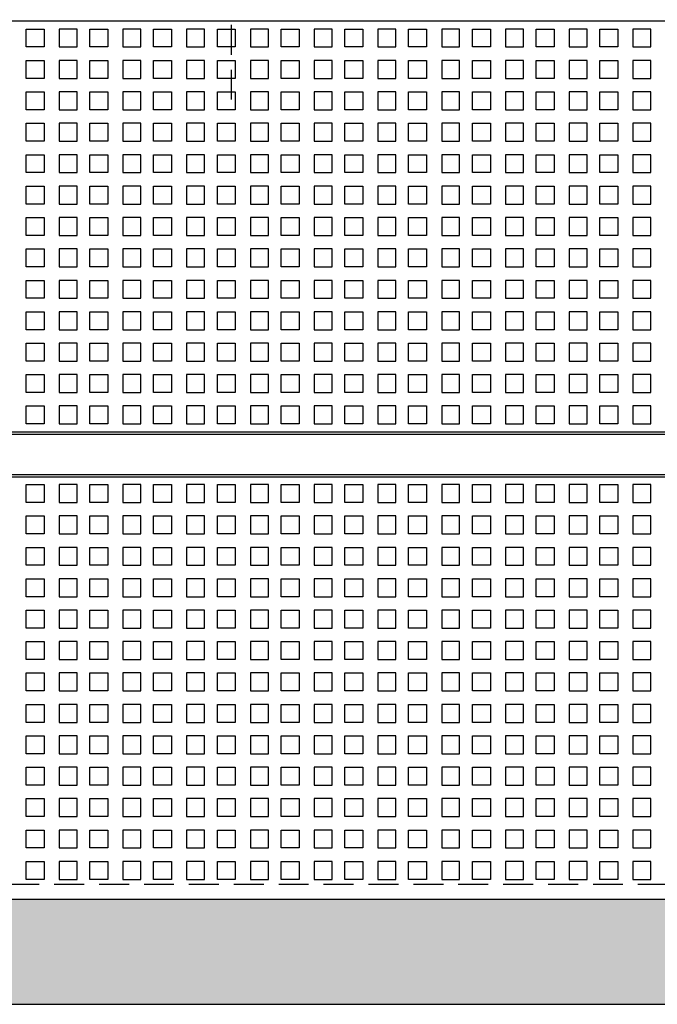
# Model space of a CAD drawing. Extents: x -2500 to 102600, y -11009 to 58900.
# Tile 8 of 16: x 63028 to 67288, y 22403 to 28985. Entities that reach past the tile are written whole.
import ezdxf

# ---------------------------------------------------------------- set-up
doc = ezdxf.new("R2010")
doc.units = 0
doc.header["$LTSCALE"] = 400
doc.header["$MEASUREMENT"] = 0
doc.linetypes.add('DASHED', pattern=[0.75, 0.5, -0.25])
for name, color, linetype in [('1005-B', 7, 'CONTINUOUS'), ('1010-B', 2, 'CONTINUOUS'), ('1100-B', 30, 'CONTINUOUS'), ('2800-B', 1, 'CONTINUOUS')]:
    doc.layers.add(name, color=color, linetype=linetype)

msp = doc.modelspace()

# ---------------------------------------------------------------- hatches: boundary and pattern name
at = {"layer": '1100-B'}
msp.add_hatch(color=251, dxfattribs=at).paths.add_polyline_path([(6179.2, 22402.6), (76058.2, 22402.6), (76058.2, 23102.6), (6179.2, 23102.6)])

# ---------------------------------------------------------------- linework, layer by layer
at = {"layer": '1005-B', "color": 9}
for points in [[(63190.1, 28802.6), (63070.1, 28802.6), (63070.1, 28922.6), (63190.1, 28922.6)], [(63291.1, 28802.6), (63411.1, 28802.6), (63411.1, 28922.6), (63291.1, 28922.6)], [(63616.1, 28802.6), (63496.1, 28802.6), (63496.1, 28922.6), (63616.1, 28922.6)], [(63717.1, 28802.6), (63837.1, 28802.6), (63837.1, 28922.6), (63717.1, 28922.6)], [(64042.1, 28802.6), (63922.1, 28802.6), (63922.1, 28922.6), (64042.1, 28922.6)], [(64143.1, 28802.6), (64263.1, 28802.6), (64263.1, 28922.6), (64143.1, 28922.6)], [(64468.1, 28802.6), (64348.1, 28802.6), (64348.1, 28922.6), (64468.1, 28922.6)], [(64569.1, 28802.6), (64689.1, 28802.6), (64689.1, 28922.6), (64569.1, 28922.6)], [(64894.1, 28802.6), (64774.1, 28802.6), (64774.1, 28922.6), (64894.1, 28922.6)], [(64995.1, 28802.6), (65115.1, 28802.6), (65115.1, 28922.6), (64995.1, 28922.6)], [(65320.1, 28802.6), (65200.1, 28802.6), (65200.1, 28922.6), (65320.1, 28922.6)], [(65421.1, 28802.6), (65541.1, 28802.6), (65541.1, 28922.6), (65421.1, 28922.6)], [(65746.1, 28802.6), (65626.1, 28802.6), (65626.1, 28922.6), (65746.1, 28922.6)], [(65847.1, 28802.6), (65967.1, 28802.6), (65967.1, 28922.6), (65847.1, 28922.6)], [(66172.1, 28802.6), (66052.1, 28802.6), (66052.1, 28922.6), (66172.1, 28922.6)], [(66273.1, 28802.6), (66393.1, 28802.6), (66393.1, 28922.6), (66273.1, 28922.6)], [(66598.1, 28802.6), (66478.1, 28802.6), (66478.1, 28922.6), (66598.1, 28922.6)], [(66699.1, 28802.6), (66819.1, 28802.6), (66819.1, 28922.6), (66699.1, 28922.6)], [(67024.1, 28802.6), (66904.1, 28802.6), (66904.1, 28922.6), (67024.1, 28922.6)], [(67125.1, 28802.6), (67245.1, 28802.6), (67245.1, 28922.6), (67125.1, 28922.6)], [(63190.1, 28592.6), (63070.1, 28592.6), (63070.1, 28712.6), (63190.1, 28712.6)], [(63291.1, 28592.6), (63411.1, 28592.6), (63411.1, 28712.6), (63291.1, 28712.6)], [(63616.1, 28592.6), (63496.1, 28592.6), (63496.1, 28712.6), (63616.1, 28712.6)], [(63717.1, 28592.6), (63837.1, 28592.6), (63837.1, 28712.6), (63717.1, 28712.6)], [(64042.1, 28592.6), (63922.1, 28592.6), (63922.1, 28712.6), (64042.1, 28712.6)], [(64143.1, 28592.6), (64263.1, 28592.6), (64263.1, 28712.6), (64143.1, 28712.6)], [(64468.1, 28592.6), (64348.1, 28592.6), (64348.1, 28712.6), (64468.1, 28712.6)], [(64569.1, 28592.6), (64689.1, 28592.6), (64689.1, 28712.6), (64569.1, 28712.6)], [(64894.1, 28592.6), (64774.1, 28592.6), (64774.1, 28712.6), (64894.1, 28712.6)], [(64995.1, 28592.6), (65115.1, 28592.6), (65115.1, 28712.6), (64995.1, 28712.6)], [(65320.1, 28592.6), (65200.1, 28592.6), (65200.1, 28712.6), (65320.1, 28712.6)], [(65421.1, 28592.6), (65541.1, 28592.6), (65541.1, 28712.6), (65421.1, 28712.6)], [(65746.1, 28592.6), (65626.1, 28592.6), (65626.1, 28712.6), (65746.1, 28712.6)], [(65847.1, 28592.6), (65967.1, 28592.6), (65967.1, 28712.6), (65847.1, 28712.6)], [(66172.1, 28592.6), (66052.1, 28592.6), (66052.1, 28712.6), (66172.1, 28712.6)], [(66273.1, 28592.6), (66393.1, 28592.6), (66393.1, 28712.6), (66273.1, 28712.6)], [(66598.1, 28592.6), (66478.1, 28592.6), (66478.1, 28712.6), (66598.1, 28712.6)], [(66699.1, 28592.6), (66819.1, 28592.6), (66819.1, 28712.6), (66699.1, 28712.6)], [(67024.1, 28592.6), (66904.1, 28592.6), (66904.1, 28712.6), (67024.1, 28712.6)], [(67125.1, 28592.6), (67245.1, 28592.6), (67245.1, 28712.6), (67125.1, 28712.6)], [(63190.1, 28382.6), (63070.1, 28382.6), (63070.1, 28502.6), (63190.1, 28502.6)], [(63291.1, 28382.6), (63411.1, 28382.6), (63411.1, 28502.6), (63291.1, 28502.6)], [(63616.1, 28382.6), (63496.1, 28382.6), (63496.1, 28502.6), (63616.1, 28502.6)], [(63717.1, 28382.6), (63837.1, 28382.6), (63837.1, 28502.6), (63717.1, 28502.6)], [(64042.1, 28382.6), (63922.1, 28382.6), (63922.1, 28502.6), (64042.1, 28502.6)], [(64143.1, 28382.6), (64263.1, 28382.6), (64263.1, 28502.6), (64143.1, 28502.6)], [(64468.1, 28382.6), (64348.1, 28382.6), (64348.1, 28502.6), (64468.1, 28502.6)], [(64569.1, 28382.6), (64689.1, 28382.6), (64689.1, 28502.6), (64569.1, 28502.6)], [(64894.1, 28382.6), (64774.1, 28382.6), (64774.1, 28502.6), (64894.1, 28502.6)], [(64995.1, 28382.6), (65115.1, 28382.6), (65115.1, 28502.6), (64995.1, 28502.6)], [(65320.1, 28382.6), (65200.1, 28382.6), (65200.1, 28502.6), (65320.1, 28502.6)], [(65421.1, 28382.6), (65541.1, 28382.6), (65541.1, 28502.6), (65421.1, 28502.6)], [(65746.1, 28382.6), (65626.1, 28382.6), (65626.1, 28502.6), (65746.1, 28502.6)], [(65847.1, 28382.6), (65967.1, 28382.6), (65967.1, 28502.6), (65847.1, 28502.6)], [(66172.1, 28382.6), (66052.1, 28382.6), (66052.1, 28502.6), (66172.1, 28502.6)], [(66273.1, 28382.6), (66393.1, 28382.6), (66393.1, 28502.6), (66273.1, 28502.6)], [(66598.1, 28382.6), (66478.1, 28382.6), (66478.1, 28502.6), (66598.1, 28502.6)], [(66699.1, 28382.6), (66819.1, 28382.6), (66819.1, 28502.6), (66699.1, 28502.6)], [(67024.1, 28382.6), (66904.1, 28382.6), (66904.1, 28502.6), (67024.1, 28502.6)], [(67125.1, 28382.6), (67245.1, 28382.6), (67245.1, 28502.6), (67125.1, 28502.6)], [(63190.1, 28172.6), (63070.1, 28172.6), (63070.1, 28292.6), (63190.1, 28292.6)], [(63291.1, 28172.6), (63411.1, 28172.6), (63411.1, 28292.6), (63291.1, 28292.6)], [(63616.1, 28172.6), (63496.1, 28172.6), (63496.1, 28292.6), (63616.1, 28292.6)], [(63717.1, 28172.6), (63837.1, 28172.6), (63837.1, 28292.6), (63717.1, 28292.6)], [(64042.1, 28172.6), (63922.1, 28172.6), (63922.1, 28292.6), (64042.1, 28292.6)], [(64143.1, 28172.6), (64263.1, 28172.6), (64263.1, 28292.6), (64143.1, 28292.6)], [(64468.1, 28172.6), (64348.1, 28172.6), (64348.1, 28292.6), (64468.1, 28292.6)], [(64569.1, 28172.6), (64689.1, 28172.6), (64689.1, 28292.6), (64569.1, 28292.6)], [(64894.1, 28172.6), (64774.1, 28172.6), (64774.1, 28292.6), (64894.1, 28292.6)], [(64995.1, 28172.6), (65115.1, 28172.6), (65115.1, 28292.6), (64995.1, 28292.6)], [(65320.1, 28172.6), (65200.1, 28172.6), (65200.1, 28292.6), (65320.1, 28292.6)], [(65421.1, 28172.6), (65541.1, 28172.6), (65541.1, 28292.6), (65421.1, 28292.6)], [(65746.1, 28172.6), (65626.1, 28172.6), (65626.1, 28292.6), (65746.1, 28292.6)], [(65847.1, 28172.6), (65967.1, 28172.6), (65967.1, 28292.6), (65847.1, 28292.6)], [(66172.1, 28172.6), (66052.1, 28172.6), (66052.1, 28292.6), (66172.1, 28292.6)], [(66273.1, 28172.6), (66393.1, 28172.6), (66393.1, 28292.6), (66273.1, 28292.6)], [(66598.1, 28172.6), (66478.1, 28172.6), (66478.1, 28292.6), (66598.1, 28292.6)], [(66699.1, 28172.6), (66819.1, 28172.6), (66819.1, 28292.6), (66699.1, 28292.6)], [(67024.1, 28172.6), (66904.1, 28172.6), (66904.1, 28292.6), (67024.1, 28292.6)], [(67125.1, 28172.6), (67245.1, 28172.6), (67245.1, 28292.6), (67125.1, 28292.6)], [(63190.1, 27962.6), (63070.1, 27962.6), (63070.1, 28082.6), (63190.1, 28082.6)], [(63291.1, 27962.6), (63411.1, 27962.6), (63411.1, 28082.6), (63291.1, 28082.6)], [(63616.1, 27962.6), (63496.1, 27962.6), (63496.1, 28082.6), (63616.1, 28082.6)], [(63717.1, 27962.6), (63837.1, 27962.6), (63837.1, 28082.6), (63717.1, 28082.6)], [(64042.1, 27962.6), (63922.1, 27962.6), (63922.1, 28082.6), (64042.1, 28082.6)], [(64143.1, 27962.6), (64263.1, 27962.6), (64263.1, 28082.6), (64143.1, 28082.6)], [(64468.1, 27962.6), (64348.1, 27962.6), (64348.1, 28082.6), (64468.1, 28082.6)], [(64569.1, 27962.6), (64689.1, 27962.6), (64689.1, 28082.6), (64569.1, 28082.6)], [(64894.1, 27962.6), (64774.1, 27962.6), (64774.1, 28082.6), (64894.1, 28082.6)], [(64995.1, 27962.6), (65115.1, 27962.6), (65115.1, 28082.6), (64995.1, 28082.6)], [(65320.1, 27962.6), (65200.1, 27962.6), (65200.1, 28082.6), (65320.1, 28082.6)], [(65421.1, 27962.6), (65541.1, 27962.6), (65541.1, 28082.6), (65421.1, 28082.6)], [(65746.1, 27962.6), (65626.1, 27962.6), (65626.1, 28082.6), (65746.1, 28082.6)], [(65847.1, 27962.6), (65967.1, 27962.6), (65967.1, 28082.6), (65847.1, 28082.6)], [(66172.1, 27962.6), (66052.1, 27962.6), (66052.1, 28082.6), (66172.1, 28082.6)], [(66273.1, 27962.6), (66393.1, 27962.6), (66393.1, 28082.6), (66273.1, 28082.6)], [(66598.1, 27962.6), (66478.1, 27962.6), (66478.1, 28082.6), (66598.1, 28082.6)], [(66699.1, 27962.6), (66819.1, 27962.6), (66819.1, 28082.6), (66699.1, 28082.6)], [(67024.1, 27962.6), (66904.1, 27962.6), (66904.1, 28082.6), (67024.1, 28082.6)], [(67125.1, 27962.6), (67245.1, 27962.6), (67245.1, 28082.6), (67125.1, 28082.6)], [(63190.1, 27752.6), (63070.1, 27752.6), (63070.1, 27872.6), (63190.1, 27872.6)], [(63291.1, 27752.6), (63411.1, 27752.6), (63411.1, 27872.6), (63291.1, 27872.6)], [(63616.1, 27752.6), (63496.1, 27752.6), (63496.1, 27872.6), (63616.1, 27872.6)], [(63717.1, 27752.6), (63837.1, 27752.6), (63837.1, 27872.6), (63717.1, 27872.6)], [(64042.1, 27752.6), (63922.1, 27752.6), (63922.1, 27872.6), (64042.1, 27872.6)], [(64143.1, 27752.6), (64263.1, 27752.6), (64263.1, 27872.6), (64143.1, 27872.6)], [(64468.1, 27752.6), (64348.1, 27752.6), (64348.1, 27872.6), (64468.1, 27872.6)], [(64569.1, 27752.6), (64689.1, 27752.6), (64689.1, 27872.6), (64569.1, 27872.6)], [(64894.1, 27752.6), (64774.1, 27752.6), (64774.1, 27872.6), (64894.1, 27872.6)], [(64995.1, 27752.6), (65115.1, 27752.6), (65115.1, 27872.6), (64995.1, 27872.6)], [(65320.1, 27752.6), (65200.1, 27752.6), (65200.1, 27872.6), (65320.1, 27872.6)], [(65421.1, 27752.6), (65541.1, 27752.6), (65541.1, 27872.6), (65421.1, 27872.6)], [(65746.1, 27752.6), (65626.1, 27752.6), (65626.1, 27872.6), (65746.1, 27872.6)], [(65847.1, 27752.6), (65967.1, 27752.6), (65967.1, 27872.6), (65847.1, 27872.6)], [(66172.1, 27752.6), (66052.1, 27752.6), (66052.1, 27872.6), (66172.1, 27872.6)], [(66273.1, 27752.6), (66393.1, 27752.6), (66393.1, 27872.6), (66273.1, 27872.6)], [(66598.1, 27752.6), (66478.1, 27752.6), (66478.1, 27872.6), (66598.1, 27872.6)], [(66699.1, 27752.6), (66819.1, 27752.6), (66819.1, 27872.6), (66699.1, 27872.6)], [(67024.1, 27752.6), (66904.1, 27752.6), (66904.1, 27872.6), (67024.1, 27872.6)], [(67125.1, 27752.6), (67245.1, 27752.6), (67245.1, 27872.6), (67125.1, 27872.6)], [(63190.1, 27542.6), (63070.1, 27542.6), (63070.1, 27662.6), (63190.1, 27662.6)], [(63291.1, 27542.6), (63411.1, 27542.6), (63411.1, 27662.6), (63291.1, 27662.6)], [(63616.1, 27542.6), (63496.1, 27542.6), (63496.1, 27662.6), (63616.1, 27662.6)], [(63717.1, 27542.6), (63837.1, 27542.6), (63837.1, 27662.6), (63717.1, 27662.6)], [(64042.1, 27542.6), (63922.1, 27542.6), (63922.1, 27662.6), (64042.1, 27662.6)], [(64143.1, 27542.6), (64263.1, 27542.6), (64263.1, 27662.6), (64143.1, 27662.6)], [(64468.1, 27542.6), (64348.1, 27542.6), (64348.1, 27662.6), (64468.1, 27662.6)], [(64569.1, 27542.6), (64689.1, 27542.6), (64689.1, 27662.6), (64569.1, 27662.6)], [(64894.1, 27542.6), (64774.1, 27542.6), (64774.1, 27662.6), (64894.1, 27662.6)], [(64995.1, 27542.6), (65115.1, 27542.6), (65115.1, 27662.6), (64995.1, 27662.6)], [(65320.1, 27542.6), (65200.1, 27542.6), (65200.1, 27662.6), (65320.1, 27662.6)], [(65421.1, 27542.6), (65541.1, 27542.6), (65541.1, 27662.6), (65421.1, 27662.6)], [(65746.1, 27542.6), (65626.1, 27542.6), (65626.1, 27662.6), (65746.1, 27662.6)], [(65847.1, 27542.6), (65967.1, 27542.6), (65967.1, 27662.6), (65847.1, 27662.6)], [(66172.1, 27542.6), (66052.1, 27542.6), (66052.1, 27662.6), (66172.1, 27662.6)], [(66273.1, 27542.6), (66393.1, 27542.6), (66393.1, 27662.6), (66273.1, 27662.6)], [(66598.1, 27542.6), (66478.1, 27542.6), (66478.1, 27662.6), (66598.1, 27662.6)], [(66699.1, 27542.6), (66819.1, 27542.6), (66819.1, 27662.6), (66699.1, 27662.6)], [(67024.1, 27542.6), (66904.1, 27542.6), (66904.1, 27662.6), (67024.1, 27662.6)], [(67125.1, 27542.6), (67245.1, 27542.6), (67245.1, 27662.6), (67125.1, 27662.6)], [(63190.1, 27332.6), (63070.1, 27332.6), (63070.1, 27452.6), (63190.1, 27452.6)], [(63291.1, 27332.6), (63411.1, 27332.6), (63411.1, 27452.6), (63291.1, 27452.6)], [(63616.1, 27332.6), (63496.1, 27332.6), (63496.1, 27452.6), (63616.1, 27452.6)], [(63717.1, 27332.6), (63837.1, 27332.6), (63837.1, 27452.6), (63717.1, 27452.6)], [(64042.1, 27332.6), (63922.1, 27332.6), (63922.1, 27452.6), (64042.1, 27452.6)], [(64143.1, 27332.6), (64263.1, 27332.6), (64263.1, 27452.6), (64143.1, 27452.6)], [(64468.1, 27332.6), (64348.1, 27332.6), (64348.1, 27452.6), (64468.1, 27452.6)], [(64569.1, 27332.6), (64689.1, 27332.6), (64689.1, 27452.6), (64569.1, 27452.6)], [(64894.1, 27332.6), (64774.1, 27332.6), (64774.1, 27452.6), (64894.1, 27452.6)], [(64995.1, 27332.6), (65115.1, 27332.6), (65115.1, 27452.6), (64995.1, 27452.6)], [(65320.1, 27332.6), (65200.1, 27332.6), (65200.1, 27452.6), (65320.1, 27452.6)], [(65421.1, 27332.6), (65541.1, 27332.6), (65541.1, 27452.6), (65421.1, 27452.6)], [(65746.1, 27332.6), (65626.1, 27332.6), (65626.1, 27452.6), (65746.1, 27452.6)], [(65847.1, 27332.6), (65967.1, 27332.6), (65967.1, 27452.6), (65847.1, 27452.6)], [(66172.1, 27332.6), (66052.1, 27332.6), (66052.1, 27452.6), (66172.1, 27452.6)], [(66273.1, 27332.6), (66393.1, 27332.6), (66393.1, 27452.6), (66273.1, 27452.6)], [(66598.1, 27332.6), (66478.1, 27332.6), (66478.1, 27452.6), (66598.1, 27452.6)], [(66699.1, 27332.6), (66819.1, 27332.6), (66819.1, 27452.6), (66699.1, 27452.6)], [(67024.1, 27332.6), (66904.1, 27332.6), (66904.1, 27452.6), (67024.1, 27452.6)], [(67125.1, 27332.6), (67245.1, 27332.6), (67245.1, 27452.6), (67125.1, 27452.6)], [(63190.1, 27122.6), (63070.1, 27122.6), (63070.1, 27242.6), (63190.1, 27242.6)], [(63291.1, 27122.6), (63411.1, 27122.6), (63411.1, 27242.6), (63291.1, 27242.6)], [(63616.1, 27122.6), (63496.1, 27122.6), (63496.1, 27242.6), (63616.1, 27242.6)], [(63717.1, 27122.6), (63837.1, 27122.6), (63837.1, 27242.6), (63717.1, 27242.6)], [(64042.1, 27122.6), (63922.1, 27122.6), (63922.1, 27242.6), (64042.1, 27242.6)], [(64143.1, 27122.6), (64263.1, 27122.6), (64263.1, 27242.6), (64143.1, 27242.6)], [(64468.1, 27122.6), (64348.1, 27122.6), (64348.1, 27242.6), (64468.1, 27242.6)], [(64569.1, 27122.6), (64689.1, 27122.6), (64689.1, 27242.6), (64569.1, 27242.6)], [(64894.1, 27122.6), (64774.1, 27122.6), (64774.1, 27242.6), (64894.1, 27242.6)], [(64995.1, 27122.6), (65115.1, 27122.6), (65115.1, 27242.6), (64995.1, 27242.6)], [(65320.1, 27122.6), (65200.1, 27122.6), (65200.1, 27242.6), (65320.1, 27242.6)], [(65421.1, 27122.6), (65541.1, 27122.6), (65541.1, 27242.6), (65421.1, 27242.6)], [(65746.1, 27122.6), (65626.1, 27122.6), (65626.1, 27242.6), (65746.1, 27242.6)], [(65847.1, 27122.6), (65967.1, 27122.6), (65967.1, 27242.6), (65847.1, 27242.6)], [(66172.1, 27122.6), (66052.1, 27122.6), (66052.1, 27242.6), (66172.1, 27242.6)], [(66273.1, 27122.6), (66393.1, 27122.6), (66393.1, 27242.6), (66273.1, 27242.6)], [(66598.1, 27122.6), (66478.1, 27122.6), (66478.1, 27242.6), (66598.1, 27242.6)], [(66699.1, 27122.6), (66819.1, 27122.6), (66819.1, 27242.6), (66699.1, 27242.6)], [(67024.1, 27122.6), (66904.1, 27122.6), (66904.1, 27242.6), (67024.1, 27242.6)], [(67125.1, 27122.6), (67245.1, 27122.6), (67245.1, 27242.6), (67125.1, 27242.6)], [(63190.1, 26912.6), (63070.1, 26912.6), (63070.1, 27032.6), (63190.1, 27032.6)], [(63291.1, 26912.6), (63411.1, 26912.6), (63411.1, 27032.6), (63291.1, 27032.6)], [(63616.1, 26912.6), (63496.1, 26912.6), (63496.1, 27032.6), (63616.1, 27032.6)], [(63717.1, 26912.6), (63837.1, 26912.6), (63837.1, 27032.6), (63717.1, 27032.6)], [(64042.1, 26912.6), (63922.1, 26912.6), (63922.1, 27032.6), (64042.1, 27032.6)], [(64143.1, 26912.6), (64263.1, 26912.6), (64263.1, 27032.6), (64143.1, 27032.6)], [(64468.1, 26912.6), (64348.1, 26912.6), (64348.1, 27032.6), (64468.1, 27032.6)], [(64569.1, 26912.6), (64689.1, 26912.6), (64689.1, 27032.6), (64569.1, 27032.6)], [(64894.1, 26912.6), (64774.1, 26912.6), (64774.1, 27032.6), (64894.1, 27032.6)], [(64995.1, 26912.6), (65115.1, 26912.6), (65115.1, 27032.6), (64995.1, 27032.6)], [(65320.1, 26912.6), (65200.1, 26912.6), (65200.1, 27032.6), (65320.1, 27032.6)], [(65421.1, 26912.6), (65541.1, 26912.6), (65541.1, 27032.6), (65421.1, 27032.6)], [(65746.1, 26912.6), (65626.1, 26912.6), (65626.1, 27032.6), (65746.1, 27032.6)], [(65847.1, 26912.6), (65967.1, 26912.6), (65967.1, 27032.6), (65847.1, 27032.6)], [(66172.1, 26912.6), (66052.1, 26912.6), (66052.1, 27032.6), (66172.1, 27032.6)], [(66273.1, 26912.6), (66393.1, 26912.6), (66393.1, 27032.6), (66273.1, 27032.6)], [(66598.1, 26912.6), (66478.1, 26912.6), (66478.1, 27032.6), (66598.1, 27032.6)], [(66699.1, 26912.6), (66819.1, 26912.6), (66819.1, 27032.6), (66699.1, 27032.6)], [(67024.1, 26912.6), (66904.1, 26912.6), (66904.1, 27032.6), (67024.1, 27032.6)], [(67125.1, 26912.6), (67245.1, 26912.6), (67245.1, 27032.6), (67125.1, 27032.6)], [(63190.1, 26702.6), (63070.1, 26702.6), (63070.1, 26822.6), (63190.1, 26822.6)], [(63291.1, 26702.6), (63411.1, 26702.6), (63411.1, 26822.6), (63291.1, 26822.6)], [(63616.1, 26702.6), (63496.1, 26702.6), (63496.1, 26822.6), (63616.1, 26822.6)], [(63717.1, 26702.6), (63837.1, 26702.6), (63837.1, 26822.6), (63717.1, 26822.6)], [(64042.1, 26702.6), (63922.1, 26702.6), (63922.1, 26822.6), (64042.1, 26822.6)], [(64143.1, 26702.6), (64263.1, 26702.6), (64263.1, 26822.6), (64143.1, 26822.6)], [(64468.1, 26702.6), (64348.1, 26702.6), (64348.1, 26822.6), (64468.1, 26822.6)], [(64569.1, 26702.6), (64689.1, 26702.6), (64689.1, 26822.6), (64569.1, 26822.6)], [(64894.1, 26702.6), (64774.1, 26702.6), (64774.1, 26822.6), (64894.1, 26822.6)], [(64995.1, 26702.6), (65115.1, 26702.6), (65115.1, 26822.6), (64995.1, 26822.6)], [(65320.1, 26702.6), (65200.1, 26702.6), (65200.1, 26822.6), (65320.1, 26822.6)], [(65421.1, 26702.6), (65541.1, 26702.6), (65541.1, 26822.6), (65421.1, 26822.6)], [(65746.1, 26702.6), (65626.1, 26702.6), (65626.1, 26822.6), (65746.1, 26822.6)], [(65847.1, 26702.6), (65967.1, 26702.6), (65967.1, 26822.6), (65847.1, 26822.6)], [(66172.1, 26702.6), (66052.1, 26702.6), (66052.1, 26822.6), (66172.1, 26822.6)], [(66273.1, 26702.6), (66393.1, 26702.6), (66393.1, 26822.6), (66273.1, 26822.6)], [(66598.1, 26702.6), (66478.1, 26702.6), (66478.1, 26822.6), (66598.1, 26822.6)], [(66699.1, 26702.6), (66819.1, 26702.6), (66819.1, 26822.6), (66699.1, 26822.6)], [(67024.1, 26702.6), (66904.1, 26702.6), (66904.1, 26822.6), (67024.1, 26822.6)], [(67125.1, 26702.6), (67245.1, 26702.6), (67245.1, 26822.6), (67125.1, 26822.6)], [(63190.1, 26492.6), (63070.1, 26492.6), (63070.1, 26612.6), (63190.1, 26612.6)], [(63291.1, 26492.6), (63411.1, 26492.6), (63411.1, 26612.6), (63291.1, 26612.6)], [(63616.1, 26492.6), (63496.1, 26492.6), (63496.1, 26612.6), (63616.1, 26612.6)], [(63717.1, 26492.6), (63837.1, 26492.6), (63837.1, 26612.6), (63717.1, 26612.6)], [(64042.1, 26492.6), (63922.1, 26492.6), (63922.1, 26612.6), (64042.1, 26612.6)], [(64143.1, 26492.6), (64263.1, 26492.6), (64263.1, 26612.6), (64143.1, 26612.6)], [(64468.1, 26492.6), (64348.1, 26492.6), (64348.1, 26612.6), (64468.1, 26612.6)], [(64569.1, 26492.6), (64689.1, 26492.6), (64689.1, 26612.6), (64569.1, 26612.6)], [(64894.1, 26492.6), (64774.1, 26492.6), (64774.1, 26612.6), (64894.1, 26612.6)], [(64995.1, 26492.6), (65115.1, 26492.6), (65115.1, 26612.6), (64995.1, 26612.6)], [(65320.1, 26492.6), (65200.1, 26492.6), (65200.1, 26612.6), (65320.1, 26612.6)], [(65421.1, 26492.6), (65541.1, 26492.6), (65541.1, 26612.6), (65421.1, 26612.6)], [(65746.1, 26492.6), (65626.1, 26492.6), (65626.1, 26612.6), (65746.1, 26612.6)], [(65847.1, 26492.6), (65967.1, 26492.6), (65967.1, 26612.6), (65847.1, 26612.6)], [(66172.1, 26492.6), (66052.1, 26492.6), (66052.1, 26612.6), (66172.1, 26612.6)], [(66273.1, 26492.6), (66393.1, 26492.6), (66393.1, 26612.6), (66273.1, 26612.6)], [(66598.1, 26492.6), (66478.1, 26492.6), (66478.1, 26612.6), (66598.1, 26612.6)], [(66699.1, 26492.6), (66819.1, 26492.6), (66819.1, 26612.6), (66699.1, 26612.6)], [(67024.1, 26492.6), (66904.1, 26492.6), (66904.1, 26612.6), (67024.1, 26612.6)], [(67125.1, 26492.6), (67245.1, 26492.6), (67245.1, 26612.6), (67125.1, 26612.6)], [(63190.1, 26282.6), (63070.1, 26282.6), (63070.1, 26402.6), (63190.1, 26402.6)], [(63291.1, 26282.6), (63411.1, 26282.6), (63411.1, 26402.6), (63291.1, 26402.6)], [(63616.1, 26282.6), (63496.1, 26282.6), (63496.1, 26402.6), (63616.1, 26402.6)], [(63717.1, 26282.6), (63837.1, 26282.6), (63837.1, 26402.6), (63717.1, 26402.6)], [(64042.1, 26282.6), (63922.1, 26282.6), (63922.1, 26402.6), (64042.1, 26402.6)], [(64143.1, 26282.6), (64263.1, 26282.6), (64263.1, 26402.6), (64143.1, 26402.6)], [(64468.1, 26282.6), (64348.1, 26282.6), (64348.1, 26402.6), (64468.1, 26402.6)], [(64569.1, 26282.6), (64689.1, 26282.6), (64689.1, 26402.6), (64569.1, 26402.6)], [(64894.1, 26282.6), (64774.1, 26282.6), (64774.1, 26402.6), (64894.1, 26402.6)], [(64995.1, 26282.6), (65115.1, 26282.6), (65115.1, 26402.6), (64995.1, 26402.6)], [(65320.1, 26282.6), (65200.1, 26282.6), (65200.1, 26402.6), (65320.1, 26402.6)], [(65421.1, 26282.6), (65541.1, 26282.6), (65541.1, 26402.6), (65421.1, 26402.6)], [(65746.1, 26282.6), (65626.1, 26282.6), (65626.1, 26402.6), (65746.1, 26402.6)], [(65847.1, 26282.6), (65967.1, 26282.6), (65967.1, 26402.6), (65847.1, 26402.6)], [(66172.1, 26282.6), (66052.1, 26282.6), (66052.1, 26402.6), (66172.1, 26402.6)], [(66273.1, 26282.6), (66393.1, 26282.6), (66393.1, 26402.6), (66273.1, 26402.6)], [(66598.1, 26282.6), (66478.1, 26282.6), (66478.1, 26402.6), (66598.1, 26402.6)], [(66699.1, 26282.6), (66819.1, 26282.6), (66819.1, 26402.6), (66699.1, 26402.6)], [(67024.1, 26282.6), (66904.1, 26282.6), (66904.1, 26402.6), (67024.1, 26402.6)], [(67125.1, 26282.6), (67245.1, 26282.6), (67245.1, 26402.6), (67125.1, 26402.6)], [(63190.1, 25757.6), (63070.1, 25757.6), (63070.1, 25877.6), (63190.1, 25877.6)], [(63291.1, 25757.6), (63411.1, 25757.6), (63411.1, 25877.6), (63291.1, 25877.6)], [(63616.1, 25757.6), (63496.1, 25757.6), (63496.1, 25877.6), (63616.1, 25877.6)], [(63717.1, 25757.6), (63837.1, 25757.6), (63837.1, 25877.6), (63717.1, 25877.6)], [(64042.1, 25757.6), (63922.1, 25757.6), (63922.1, 25877.6), (64042.1, 25877.6)], [(64143.1, 25757.6), (64263.1, 25757.6), (64263.1, 25877.6), (64143.1, 25877.6)], [(64468.1, 25757.6), (64348.1, 25757.6), (64348.1, 25877.6), (64468.1, 25877.6)], [(64569.1, 25757.6), (64689.1, 25757.6), (64689.1, 25877.6), (64569.1, 25877.6)], [(64894.1, 25757.6), (64774.1, 25757.6), (64774.1, 25877.6), (64894.1, 25877.6)], [(64995.1, 25757.6), (65115.1, 25757.6), (65115.1, 25877.6), (64995.1, 25877.6)], [(65320.1, 25757.6), (65200.1, 25757.6), (65200.1, 25877.6), (65320.1, 25877.6)], [(65421.1, 25757.6), (65541.1, 25757.6), (65541.1, 25877.6), (65421.1, 25877.6)], [(65746.1, 25757.6), (65626.1, 25757.6), (65626.1, 25877.6), (65746.1, 25877.6)], [(65847.1, 25757.6), (65967.1, 25757.6), (65967.1, 25877.6), (65847.1, 25877.6)], [(66172.1, 25757.6), (66052.1, 25757.6), (66052.1, 25877.6), (66172.1, 25877.6)], [(66273.1, 25757.6), (66393.1, 25757.6), (66393.1, 25877.6), (66273.1, 25877.6)], [(66598.1, 25757.6), (66478.1, 25757.6), (66478.1, 25877.6), (66598.1, 25877.6)], [(66699.1, 25757.6), (66819.1, 25757.6), (66819.1, 25877.6), (66699.1, 25877.6)], [(67024.1, 25757.6), (66904.1, 25757.6), (66904.1, 25877.6), (67024.1, 25877.6)], [(67125.1, 25757.6), (67245.1, 25757.6), (67245.1, 25877.6), (67125.1, 25877.6)], [(63190.1, 25547.6), (63070.1, 25547.6), (63070.1, 25667.6), (63190.1, 25667.6)], [(63291.1, 25547.6), (63411.1, 25547.6), (63411.1, 25667.6), (63291.1, 25667.6)], [(63616.1, 25547.6), (63496.1, 25547.6), (63496.1, 25667.6), (63616.1, 25667.6)], [(63717.1, 25547.6), (63837.1, 25547.6), (63837.1, 25667.6), (63717.1, 25667.6)], [(64042.1, 25547.6), (63922.1, 25547.6), (63922.1, 25667.6), (64042.1, 25667.6)], [(64143.1, 25547.6), (64263.1, 25547.6), (64263.1, 25667.6), (64143.1, 25667.6)], [(64468.1, 25547.6), (64348.1, 25547.6), (64348.1, 25667.6), (64468.1, 25667.6)], [(64569.1, 25547.6), (64689.1, 25547.6), (64689.1, 25667.6), (64569.1, 25667.6)], [(64894.1, 25547.6), (64774.1, 25547.6), (64774.1, 25667.6), (64894.1, 25667.6)], [(64995.1, 25547.6), (65115.1, 25547.6), (65115.1, 25667.6), (64995.1, 25667.6)], [(65320.1, 25547.6), (65200.1, 25547.6), (65200.1, 25667.6), (65320.1, 25667.6)], [(65421.1, 25547.6), (65541.1, 25547.6), (65541.1, 25667.6), (65421.1, 25667.6)], [(65746.1, 25547.6), (65626.1, 25547.6), (65626.1, 25667.6), (65746.1, 25667.6)], [(65847.1, 25547.6), (65967.1, 25547.6), (65967.1, 25667.6), (65847.1, 25667.6)], [(66172.1, 25547.6), (66052.1, 25547.6), (66052.1, 25667.6), (66172.1, 25667.6)], [(66273.1, 25547.6), (66393.1, 25547.6), (66393.1, 25667.6), (66273.1, 25667.6)], [(66598.1, 25547.6), (66478.1, 25547.6), (66478.1, 25667.6), (66598.1, 25667.6)], [(66699.1, 25547.6), (66819.1, 25547.6), (66819.1, 25667.6), (66699.1, 25667.6)], [(67024.1, 25547.6), (66904.1, 25547.6), (66904.1, 25667.6), (67024.1, 25667.6)], [(67125.1, 25547.6), (67245.1, 25547.6), (67245.1, 25667.6), (67125.1, 25667.6)], [(63190.1, 25337.6), (63070.1, 25337.6), (63070.1, 25457.6), (63190.1, 25457.6)], [(63291.1, 25337.6), (63411.1, 25337.6), (63411.1, 25457.6), (63291.1, 25457.6)], [(63616.1, 25337.6), (63496.1, 25337.6), (63496.1, 25457.6), (63616.1, 25457.6)], [(63717.1, 25337.6), (63837.1, 25337.6), (63837.1, 25457.6), (63717.1, 25457.6)], [(64042.1, 25337.6), (63922.1, 25337.6), (63922.1, 25457.6), (64042.1, 25457.6)], [(64143.1, 25337.6), (64263.1, 25337.6), (64263.1, 25457.6), (64143.1, 25457.6)], [(64468.1, 25337.6), (64348.1, 25337.6), (64348.1, 25457.6), (64468.1, 25457.6)], [(64569.1, 25337.6), (64689.1, 25337.6), (64689.1, 25457.6), (64569.1, 25457.6)], [(64894.1, 25337.6), (64774.1, 25337.6), (64774.1, 25457.6), (64894.1, 25457.6)], [(64995.1, 25337.6), (65115.1, 25337.6), (65115.1, 25457.6), (64995.1, 25457.6)], [(65320.1, 25337.6), (65200.1, 25337.6), (65200.1, 25457.6), (65320.1, 25457.6)], [(65421.1, 25337.6), (65541.1, 25337.6), (65541.1, 25457.6), (65421.1, 25457.6)], [(65746.1, 25337.6), (65626.1, 25337.6), (65626.1, 25457.6), (65746.1, 25457.6)], [(65847.1, 25337.6), (65967.1, 25337.6), (65967.1, 25457.6), (65847.1, 25457.6)], [(66172.1, 25337.6), (66052.1, 25337.6), (66052.1, 25457.6), (66172.1, 25457.6)], [(66273.1, 25337.6), (66393.1, 25337.6), (66393.1, 25457.6), (66273.1, 25457.6)], [(66598.1, 25337.6), (66478.1, 25337.6), (66478.1, 25457.6), (66598.1, 25457.6)], [(66699.1, 25337.6), (66819.1, 25337.6), (66819.1, 25457.6), (66699.1, 25457.6)], [(67024.1, 25337.6), (66904.1, 25337.6), (66904.1, 25457.6), (67024.1, 25457.6)], [(67125.1, 25337.6), (67245.1, 25337.6), (67245.1, 25457.6), (67125.1, 25457.6)], [(63190.1, 25127.6), (63070.1, 25127.6), (63070.1, 25247.6), (63190.1, 25247.6)], [(63291.1, 25127.6), (63411.1, 25127.6), (63411.1, 25247.6), (63291.1, 25247.6)], [(63616.1, 25127.6), (63496.1, 25127.6), (63496.1, 25247.6), (63616.1, 25247.6)], [(63717.1, 25127.6), (63837.1, 25127.6), (63837.1, 25247.6), (63717.1, 25247.6)], [(64042.1, 25127.6), (63922.1, 25127.6), (63922.1, 25247.6), (64042.1, 25247.6)], [(64143.1, 25127.6), (64263.1, 25127.6), (64263.1, 25247.6), (64143.1, 25247.6)], [(64468.1, 25127.6), (64348.1, 25127.6), (64348.1, 25247.6), (64468.1, 25247.6)], [(64569.1, 25127.6), (64689.1, 25127.6), (64689.1, 25247.6), (64569.1, 25247.6)], [(64894.1, 25127.6), (64774.1, 25127.6), (64774.1, 25247.6), (64894.1, 25247.6)], [(64995.1, 25127.6), (65115.1, 25127.6), (65115.1, 25247.6), (64995.1, 25247.6)], [(65320.1, 25127.6), (65200.1, 25127.6), (65200.1, 25247.6), (65320.1, 25247.6)], [(65421.1, 25127.6), (65541.1, 25127.6), (65541.1, 25247.6), (65421.1, 25247.6)], [(65746.1, 25127.6), (65626.1, 25127.6), (65626.1, 25247.6), (65746.1, 25247.6)], [(65847.1, 25127.6), (65967.1, 25127.6), (65967.1, 25247.6), (65847.1, 25247.6)], [(66172.1, 25127.6), (66052.1, 25127.6), (66052.1, 25247.6), (66172.1, 25247.6)], [(66273.1, 25127.6), (66393.1, 25127.6), (66393.1, 25247.6), (66273.1, 25247.6)], [(66598.1, 25127.6), (66478.1, 25127.6), (66478.1, 25247.6), (66598.1, 25247.6)], [(66699.1, 25127.6), (66819.1, 25127.6), (66819.1, 25247.6), (66699.1, 25247.6)], [(67024.1, 25127.6), (66904.1, 25127.6), (66904.1, 25247.6), (67024.1, 25247.6)], [(67125.1, 25127.6), (67245.1, 25127.6), (67245.1, 25247.6), (67125.1, 25247.6)], [(63190.1, 24917.6), (63070.1, 24917.6), (63070.1, 25037.6), (63190.1, 25037.6)], [(63291.1, 24917.6), (63411.1, 24917.6), (63411.1, 25037.6), (63291.1, 25037.6)], [(63616.1, 24917.6), (63496.1, 24917.6), (63496.1, 25037.6), (63616.1, 25037.6)], [(63717.1, 24917.6), (63837.1, 24917.6), (63837.1, 25037.6), (63717.1, 25037.6)], [(64042.1, 24917.6), (63922.1, 24917.6), (63922.1, 25037.6), (64042.1, 25037.6)], [(64143.1, 24917.6), (64263.1, 24917.6), (64263.1, 25037.6), (64143.1, 25037.6)], [(64468.1, 24917.6), (64348.1, 24917.6), (64348.1, 25037.6), (64468.1, 25037.6)], [(64569.1, 24917.6), (64689.1, 24917.6), (64689.1, 25037.6), (64569.1, 25037.6)], [(64894.1, 24917.6), (64774.1, 24917.6), (64774.1, 25037.6), (64894.1, 25037.6)], [(64995.1, 24917.6), (65115.1, 24917.6), (65115.1, 25037.6), (64995.1, 25037.6)], [(65320.1, 24917.6), (65200.1, 24917.6), (65200.1, 25037.6), (65320.1, 25037.6)], [(65421.1, 24917.6), (65541.1, 24917.6), (65541.1, 25037.6), (65421.1, 25037.6)], [(65746.1, 24917.6), (65626.1, 24917.6), (65626.1, 25037.6), (65746.1, 25037.6)], [(65847.1, 24917.6), (65967.1, 24917.6), (65967.1, 25037.6), (65847.1, 25037.6)], [(66172.1, 24917.6), (66052.1, 24917.6), (66052.1, 25037.6), (66172.1, 25037.6)], [(66273.1, 24917.6), (66393.1, 24917.6), (66393.1, 25037.6), (66273.1, 25037.6)], [(66598.1, 24917.6), (66478.1, 24917.6), (66478.1, 25037.6), (66598.1, 25037.6)], [(66699.1, 24917.6), (66819.1, 24917.6), (66819.1, 25037.6), (66699.1, 25037.6)], [(67024.1, 24917.6), (66904.1, 24917.6), (66904.1, 25037.6), (67024.1, 25037.6)], [(67125.1, 24917.6), (67245.1, 24917.6), (67245.1, 25037.6), (67125.1, 25037.6)], [(63190.1, 24707.6), (63070.1, 24707.6), (63070.1, 24827.6), (63190.1, 24827.6)], [(63291.1, 24707.6), (63411.1, 24707.6), (63411.1, 24827.6), (63291.1, 24827.6)], [(63616.1, 24707.6), (63496.1, 24707.6), (63496.1, 24827.6), (63616.1, 24827.6)], [(63717.1, 24707.6), (63837.1, 24707.6), (63837.1, 24827.6), (63717.1, 24827.6)], [(64042.1, 24707.6), (63922.1, 24707.6), (63922.1, 24827.6), (64042.1, 24827.6)], [(64143.1, 24707.6), (64263.1, 24707.6), (64263.1, 24827.6), (64143.1, 24827.6)], [(64468.1, 24707.6), (64348.1, 24707.6), (64348.1, 24827.6), (64468.1, 24827.6)], [(64569.1, 24707.6), (64689.1, 24707.6), (64689.1, 24827.6), (64569.1, 24827.6)], [(64894.1, 24707.6), (64774.1, 24707.6), (64774.1, 24827.6), (64894.1, 24827.6)], [(64995.1, 24707.6), (65115.1, 24707.6), (65115.1, 24827.6), (64995.1, 24827.6)], [(65320.1, 24707.6), (65200.1, 24707.6), (65200.1, 24827.6), (65320.1, 24827.6)], [(65421.1, 24707.6), (65541.1, 24707.6), (65541.1, 24827.6), (65421.1, 24827.6)], [(65746.1, 24707.6), (65626.1, 24707.6), (65626.1, 24827.6), (65746.1, 24827.6)], [(65847.1, 24707.6), (65967.1, 24707.6), (65967.1, 24827.6), (65847.1, 24827.6)], [(66172.1, 24707.6), (66052.1, 24707.6), (66052.1, 24827.6), (66172.1, 24827.6)], [(66273.1, 24707.6), (66393.1, 24707.6), (66393.1, 24827.6), (66273.1, 24827.6)], [(66598.1, 24707.6), (66478.1, 24707.6), (66478.1, 24827.6), (66598.1, 24827.6)], [(66699.1, 24707.6), (66819.1, 24707.6), (66819.1, 24827.6), (66699.1, 24827.6)], [(67024.1, 24707.6), (66904.1, 24707.6), (66904.1, 24827.6), (67024.1, 24827.6)], [(67125.1, 24707.6), (67245.1, 24707.6), (67245.1, 24827.6), (67125.1, 24827.6)], [(63190.1, 24497.6), (63070.1, 24497.6), (63070.1, 24617.6), (63190.1, 24617.6)], [(63291.1, 24497.6), (63411.1, 24497.6), (63411.1, 24617.6), (63291.1, 24617.6)], [(63616.1, 24497.6), (63496.1, 24497.6), (63496.1, 24617.6), (63616.1, 24617.6)], [(63717.1, 24497.6), (63837.1, 24497.6), (63837.1, 24617.6), (63717.1, 24617.6)], [(64042.1, 24497.6), (63922.1, 24497.6), (63922.1, 24617.6), (64042.1, 24617.6)], [(64143.1, 24497.6), (64263.1, 24497.6), (64263.1, 24617.6), (64143.1, 24617.6)], [(64468.1, 24497.6), (64348.1, 24497.6), (64348.1, 24617.6), (64468.1, 24617.6)], [(64569.1, 24497.6), (64689.1, 24497.6), (64689.1, 24617.6), (64569.1, 24617.6)], [(64894.1, 24497.6), (64774.1, 24497.6), (64774.1, 24617.6), (64894.1, 24617.6)], [(64995.1, 24497.6), (65115.1, 24497.6), (65115.1, 24617.6), (64995.1, 24617.6)], [(65320.1, 24497.6), (65200.1, 24497.6), (65200.1, 24617.6), (65320.1, 24617.6)], [(65421.1, 24497.6), (65541.1, 24497.6), (65541.1, 24617.6), (65421.1, 24617.6)], [(65746.1, 24497.6), (65626.1, 24497.6), (65626.1, 24617.6), (65746.1, 24617.6)], [(65847.1, 24497.6), (65967.1, 24497.6), (65967.1, 24617.6), (65847.1, 24617.6)], [(66172.1, 24497.6), (66052.1, 24497.6), (66052.1, 24617.6), (66172.1, 24617.6)], [(66273.1, 24497.6), (66393.1, 24497.6), (66393.1, 24617.6), (66273.1, 24617.6)], [(66598.1, 24497.6), (66478.1, 24497.6), (66478.1, 24617.6), (66598.1, 24617.6)], [(66699.1, 24497.6), (66819.1, 24497.6), (66819.1, 24617.6), (66699.1, 24617.6)], [(67024.1, 24497.6), (66904.1, 24497.6), (66904.1, 24617.6), (67024.1, 24617.6)], [(67125.1, 24497.6), (67245.1, 24497.6), (67245.1, 24617.6), (67125.1, 24617.6)], [(63190.1, 24287.6), (63070.1, 24287.6), (63070.1, 24407.6), (63190.1, 24407.6)], [(63291.1, 24287.6), (63411.1, 24287.6), (63411.1, 24407.6), (63291.1, 24407.6)], [(63616.1, 24287.6), (63496.1, 24287.6), (63496.1, 24407.6), (63616.1, 24407.6)], [(63717.1, 24287.6), (63837.1, 24287.6), (63837.1, 24407.6), (63717.1, 24407.6)], [(64042.1, 24287.6), (63922.1, 24287.6), (63922.1, 24407.6), (64042.1, 24407.6)], [(64143.1, 24287.6), (64263.1, 24287.6), (64263.1, 24407.6), (64143.1, 24407.6)], [(64468.1, 24287.6), (64348.1, 24287.6), (64348.1, 24407.6), (64468.1, 24407.6)], [(64569.1, 24287.6), (64689.1, 24287.6), (64689.1, 24407.6), (64569.1, 24407.6)], [(64894.1, 24287.6), (64774.1, 24287.6), (64774.1, 24407.6), (64894.1, 24407.6)], [(64995.1, 24287.6), (65115.1, 24287.6), (65115.1, 24407.6), (64995.1, 24407.6)], [(65320.1, 24287.6), (65200.1, 24287.6), (65200.1, 24407.6), (65320.1, 24407.6)], [(65421.1, 24287.6), (65541.1, 24287.6), (65541.1, 24407.6), (65421.1, 24407.6)], [(65746.1, 24287.6), (65626.1, 24287.6), (65626.1, 24407.6), (65746.1, 24407.6)], [(65847.1, 24287.6), (65967.1, 24287.6), (65967.1, 24407.6), (65847.1, 24407.6)], [(66172.1, 24287.6), (66052.1, 24287.6), (66052.1, 24407.6), (66172.1, 24407.6)], [(66273.1, 24287.6), (66393.1, 24287.6), (66393.1, 24407.6), (66273.1, 24407.6)], [(66598.1, 24287.6), (66478.1, 24287.6), (66478.1, 24407.6), (66598.1, 24407.6)], [(66699.1, 24287.6), (66819.1, 24287.6), (66819.1, 24407.6), (66699.1, 24407.6)], [(67024.1, 24287.6), (66904.1, 24287.6), (66904.1, 24407.6), (67024.1, 24407.6)], [(67125.1, 24287.6), (67245.1, 24287.6), (67245.1, 24407.6), (67125.1, 24407.6)], [(63190.1, 24077.6), (63070.1, 24077.6), (63070.1, 24197.6), (63190.1, 24197.6)], [(63291.1, 24077.6), (63411.1, 24077.6), (63411.1, 24197.6), (63291.1, 24197.6)], [(63616.1, 24077.6), (63496.1, 24077.6), (63496.1, 24197.6), (63616.1, 24197.6)], [(63717.1, 24077.6), (63837.1, 24077.6), (63837.1, 24197.6), (63717.1, 24197.6)], [(64042.1, 24077.6), (63922.1, 24077.6), (63922.1, 24197.6), (64042.1, 24197.6)], [(64143.1, 24077.6), (64263.1, 24077.6), (64263.1, 24197.6), (64143.1, 24197.6)], [(64468.1, 24077.6), (64348.1, 24077.6), (64348.1, 24197.6), (64468.1, 24197.6)], [(64569.1, 24077.6), (64689.1, 24077.6), (64689.1, 24197.6), (64569.1, 24197.6)], [(64894.1, 24077.6), (64774.1, 24077.6), (64774.1, 24197.6), (64894.1, 24197.6)], [(64995.1, 24077.6), (65115.1, 24077.6), (65115.1, 24197.6), (64995.1, 24197.6)], [(65320.1, 24077.6), (65200.1, 24077.6), (65200.1, 24197.6), (65320.1, 24197.6)], [(65421.1, 24077.6), (65541.1, 24077.6), (65541.1, 24197.6), (65421.1, 24197.6)], [(65746.1, 24077.6), (65626.1, 24077.6), (65626.1, 24197.6), (65746.1, 24197.6)], [(65847.1, 24077.6), (65967.1, 24077.6), (65967.1, 24197.6), (65847.1, 24197.6)], [(66172.1, 24077.6), (66052.1, 24077.6), (66052.1, 24197.6), (66172.1, 24197.6)], [(66273.1, 24077.6), (66393.1, 24077.6), (66393.1, 24197.6), (66273.1, 24197.6)], [(66598.1, 24077.6), (66478.1, 24077.6), (66478.1, 24197.6), (66598.1, 24197.6)], [(66699.1, 24077.6), (66819.1, 24077.6), (66819.1, 24197.6), (66699.1, 24197.6)], [(67024.1, 24077.6), (66904.1, 24077.6), (66904.1, 24197.6), (67024.1, 24197.6)], [(67125.1, 24077.6), (67245.1, 24077.6), (67245.1, 24197.6), (67125.1, 24197.6)], [(63190.1, 23867.6), (63070.1, 23867.6), (63070.1, 23987.6), (63190.1, 23987.6)], [(63291.1, 23867.6), (63411.1, 23867.6), (63411.1, 23987.6), (63291.1, 23987.6)], [(63616.1, 23867.6), (63496.1, 23867.6), (63496.1, 23987.6), (63616.1, 23987.6)], [(63717.1, 23867.6), (63837.1, 23867.6), (63837.1, 23987.6), (63717.1, 23987.6)], [(64042.1, 23867.6), (63922.1, 23867.6), (63922.1, 23987.6), (64042.1, 23987.6)], [(64143.1, 23867.6), (64263.1, 23867.6), (64263.1, 23987.6), (64143.1, 23987.6)], [(64468.1, 23867.6), (64348.1, 23867.6), (64348.1, 23987.6), (64468.1, 23987.6)], [(64569.1, 23867.6), (64689.1, 23867.6), (64689.1, 23987.6), (64569.1, 23987.6)], [(64894.1, 23867.6), (64774.1, 23867.6), (64774.1, 23987.6), (64894.1, 23987.6)], [(64995.1, 23867.6), (65115.1, 23867.6), (65115.1, 23987.6), (64995.1, 23987.6)], [(65320.1, 23867.6), (65200.1, 23867.6), (65200.1, 23987.6), (65320.1, 23987.6)], [(65421.1, 23867.6), (65541.1, 23867.6), (65541.1, 23987.6), (65421.1, 23987.6)], [(65746.1, 23867.6), (65626.1, 23867.6), (65626.1, 23987.6), (65746.1, 23987.6)], [(65847.1, 23867.6), (65967.1, 23867.6), (65967.1, 23987.6), (65847.1, 23987.6)], [(66172.1, 23867.6), (66052.1, 23867.6), (66052.1, 23987.6), (66172.1, 23987.6)], [(66273.1, 23867.6), (66393.1, 23867.6), (66393.1, 23987.6), (66273.1, 23987.6)], [(66598.1, 23867.6), (66478.1, 23867.6), (66478.1, 23987.6), (66598.1, 23987.6)], [(66699.1, 23867.6), (66819.1, 23867.6), (66819.1, 23987.6), (66699.1, 23987.6)], [(67024.1, 23867.6), (66904.1, 23867.6), (66904.1, 23987.6), (67024.1, 23987.6)], [(67125.1, 23867.6), (67245.1, 23867.6), (67245.1, 23987.6), (67125.1, 23987.6)], [(63190.1, 23657.6), (63070.1, 23657.6), (63070.1, 23777.6), (63190.1, 23777.6)], [(63291.1, 23657.6), (63411.1, 23657.6), (63411.1, 23777.6), (63291.1, 23777.6)], [(63616.1, 23657.6), (63496.1, 23657.6), (63496.1, 23777.6), (63616.1, 23777.6)], [(63717.1, 23657.6), (63837.1, 23657.6), (63837.1, 23777.6), (63717.1, 23777.6)], [(64042.1, 23657.6), (63922.1, 23657.6), (63922.1, 23777.6), (64042.1, 23777.6)], [(64143.1, 23657.6), (64263.1, 23657.6), (64263.1, 23777.6), (64143.1, 23777.6)], [(64468.1, 23657.6), (64348.1, 23657.6), (64348.1, 23777.6), (64468.1, 23777.6)], [(64569.1, 23657.6), (64689.1, 23657.6), (64689.1, 23777.6), (64569.1, 23777.6)], [(64894.1, 23657.6), (64774.1, 23657.6), (64774.1, 23777.6), (64894.1, 23777.6)], [(64995.1, 23657.6), (65115.1, 23657.6), (65115.1, 23777.6), (64995.1, 23777.6)], [(65320.1, 23657.6), (65200.1, 23657.6), (65200.1, 23777.6), (65320.1, 23777.6)], [(65421.1, 23657.6), (65541.1, 23657.6), (65541.1, 23777.6), (65421.1, 23777.6)], [(65746.1, 23657.6), (65626.1, 23657.6), (65626.1, 23777.6), (65746.1, 23777.6)], [(65847.1, 23657.6), (65967.1, 23657.6), (65967.1, 23777.6), (65847.1, 23777.6)], [(66172.1, 23657.6), (66052.1, 23657.6), (66052.1, 23777.6), (66172.1, 23777.6)], [(66273.1, 23657.6), (66393.1, 23657.6), (66393.1, 23777.6), (66273.1, 23777.6)], [(66598.1, 23657.6), (66478.1, 23657.6), (66478.1, 23777.6), (66598.1, 23777.6)], [(66699.1, 23657.6), (66819.1, 23657.6), (66819.1, 23777.6), (66699.1, 23777.6)], [(67024.1, 23657.6), (66904.1, 23657.6), (66904.1, 23777.6), (67024.1, 23777.6)], [(67125.1, 23657.6), (67245.1, 23657.6), (67245.1, 23777.6), (67125.1, 23777.6)], [(63190.1, 23447.6), (63070.1, 23447.6), (63070.1, 23567.6), (63190.1, 23567.6)], [(63291.1, 23447.6), (63411.1, 23447.6), (63411.1, 23567.6), (63291.1, 23567.6)], [(63616.1, 23447.6), (63496.1, 23447.6), (63496.1, 23567.6), (63616.1, 23567.6)], [(63717.1, 23447.6), (63837.1, 23447.6), (63837.1, 23567.6), (63717.1, 23567.6)], [(64042.1, 23447.6), (63922.1, 23447.6), (63922.1, 23567.6), (64042.1, 23567.6)], [(64143.1, 23447.6), (64263.1, 23447.6), (64263.1, 23567.6), (64143.1, 23567.6)], [(64468.1, 23447.6), (64348.1, 23447.6), (64348.1, 23567.6), (64468.1, 23567.6)], [(64569.1, 23447.6), (64689.1, 23447.6), (64689.1, 23567.6), (64569.1, 23567.6)], [(64894.1, 23447.6), (64774.1, 23447.6), (64774.1, 23567.6), (64894.1, 23567.6)], [(64995.1, 23447.6), (65115.1, 23447.6), (65115.1, 23567.6), (64995.1, 23567.6)], [(65320.1, 23447.6), (65200.1, 23447.6), (65200.1, 23567.6), (65320.1, 23567.6)], [(65421.1, 23447.6), (65541.1, 23447.6), (65541.1, 23567.6), (65421.1, 23567.6)], [(65746.1, 23447.6), (65626.1, 23447.6), (65626.1, 23567.6), (65746.1, 23567.6)], [(65847.1, 23447.6), (65967.1, 23447.6), (65967.1, 23567.6), (65847.1, 23567.6)], [(66172.1, 23447.6), (66052.1, 23447.6), (66052.1, 23567.6), (66172.1, 23567.6)], [(66273.1, 23447.6), (66393.1, 23447.6), (66393.1, 23567.6), (66273.1, 23567.6)], [(66598.1, 23447.6), (66478.1, 23447.6), (66478.1, 23567.6), (66598.1, 23567.6)], [(66699.1, 23447.6), (66819.1, 23447.6), (66819.1, 23567.6), (66699.1, 23567.6)], [(67024.1, 23447.6), (66904.1, 23447.6), (66904.1, 23567.6), (67024.1, 23567.6)], [(67125.1, 23447.6), (67245.1, 23447.6), (67245.1, 23567.6), (67125.1, 23567.6)], [(63190.1, 23237.6), (63070.1, 23237.6), (63070.1, 23357.6), (63190.1, 23357.6)], [(63291.1, 23237.6), (63411.1, 23237.6), (63411.1, 23357.6), (63291.1, 23357.6)], [(63616.1, 23237.6), (63496.1, 23237.6), (63496.1, 23357.6), (63616.1, 23357.6)], [(63717.1, 23237.6), (63837.1, 23237.6), (63837.1, 23357.6), (63717.1, 23357.6)], [(64042.1, 23237.6), (63922.1, 23237.6), (63922.1, 23357.6), (64042.1, 23357.6)], [(64143.1, 23237.6), (64263.1, 23237.6), (64263.1, 23357.6), (64143.1, 23357.6)], [(64468.1, 23237.6), (64348.1, 23237.6), (64348.1, 23357.6), (64468.1, 23357.6)], [(64569.1, 23237.6), (64689.1, 23237.6), (64689.1, 23357.6), (64569.1, 23357.6)], [(64894.1, 23237.6), (64774.1, 23237.6), (64774.1, 23357.6), (64894.1, 23357.6)], [(64995.1, 23237.6), (65115.1, 23237.6), (65115.1, 23357.6), (64995.1, 23357.6)], [(65320.1, 23237.6), (65200.1, 23237.6), (65200.1, 23357.6), (65320.1, 23357.6)], [(65421.1, 23237.6), (65541.1, 23237.6), (65541.1, 23357.6), (65421.1, 23357.6)], [(65746.1, 23237.6), (65626.1, 23237.6), (65626.1, 23357.6), (65746.1, 23357.6)], [(65847.1, 23237.6), (65967.1, 23237.6), (65967.1, 23357.6), (65847.1, 23357.6)], [(66172.1, 23237.6), (66052.1, 23237.6), (66052.1, 23357.6), (66172.1, 23357.6)], [(66273.1, 23237.6), (66393.1, 23237.6), (66393.1, 23357.6), (66273.1, 23357.6)], [(66598.1, 23237.6), (66478.1, 23237.6), (66478.1, 23357.6), (66598.1, 23357.6)], [(66699.1, 23237.6), (66819.1, 23237.6), (66819.1, 23357.6), (66699.1, 23357.6)], [(67024.1, 23237.6), (66904.1, 23237.6), (66904.1, 23357.6), (67024.1, 23357.6)], [(67125.1, 23237.6), (67245.1, 23237.6), (67245.1, 23357.6), (67125.1, 23357.6)]]:
    msp.add_lwpolyline(points, close=True, dxfattribs=at)
at = {"layer": '1010-B', "linetype": 'DASHED'}
msp.add_line((64439.4, 30150.8), (64439.4, 28357.1), dxfattribs=at)
at = {"layer": '1100-B', "color": 2, "linetype": 'DASHED'}
msp.add_line((76058.2, 23202.6), (6179.2, 23202.6), dxfattribs=at)
at = {"layer": '1100-B', "color": 251}
msp.add_lwpolyline([(6179.2, 22402.6), (76058.2, 22402.6), (76058.2, 23102.6), (6179.2, 23102.6)], close=True, dxfattribs=at)
at = {"layer": '2800-B', "color": 1}
for p, q in [((47770.6, 28977.6), (72920.6, 28977.6)), ((72620.6, 26227.6), (58980.6, 26227.6)), ((72620.6, 25927.6), (58980.6, 25927.6))]:
    msp.add_line(p, q, dxfattribs=at)
at = {"layer": '2800-B', "color": 252}
for p, q in [((72620.6, 26212.6), (58980.6, 26212.6)), ((72620.6, 25942.6), (58980.6, 25942.6))]:
    msp.add_line(p, q, dxfattribs=at)

doc.saveas('drawing.dxf')
